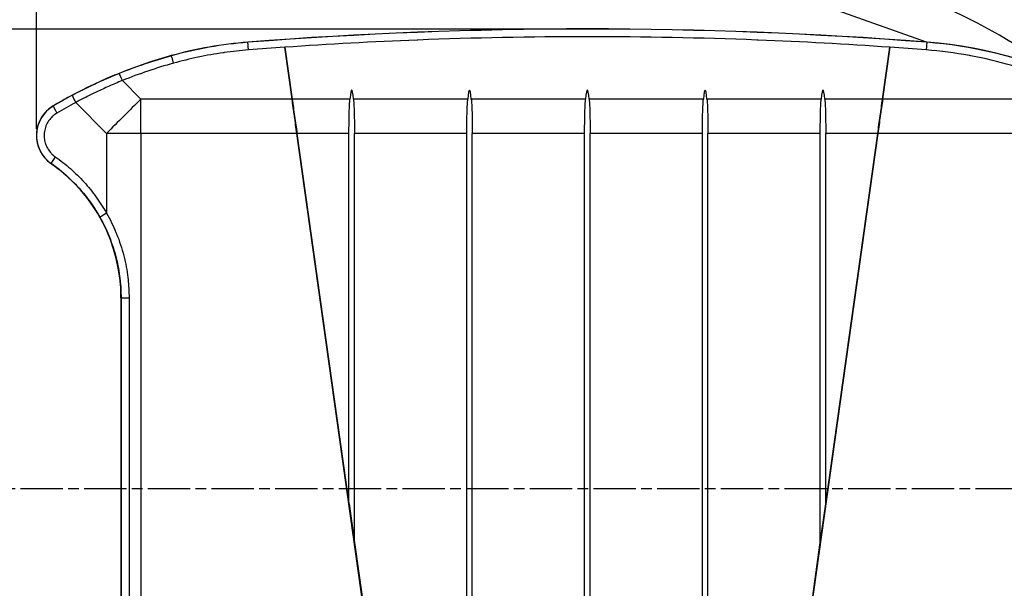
# Model space of a CAD drawing. Header units: millimetres. Extents: x 0 to 420, y 0 to 297.
# Tile 6 of 17: x 48 to 138, y 136 to 188. Entities that reach past the tile are written whole.
import ezdxf

# ---------------------------------------------------------------- set-up
doc = ezdxf.new("R2010")
doc.units = ezdxf.units.MM
doc.linetypes.add('CHAIN', pattern=[0.3543, 0.2362, -0.0295, 0.0591, -0.0295])
doc.linetypes.add('LONG_DASH_DOTTED', pattern=[0.3001, 0.2362, -0.0295, 0.0049, -0.0295])
doc.layers.add('Linee di vista in sezione(ISO)', color=98, linetype='LONG_DASH_DOTTED', lineweight=25, true_color=0x004000)
doc.layers.add('Spigoli visibili(ISO)', color=176, linetype='Continuous', lineweight=25, true_color=0x000080)
doc.layers.add('Quote(ISO)', color=7, linetype='Continuous', lineweight=25)
doc.layers.add('Spigoli tangenti visibili(ISO)', color=7, linetype='Continuous', lineweight=25)
doc.styles.add('Federico-Quote', font='arial.ttf')
doc.dimstyles.new('X.XXX', dxfattribs={"dimtxt": 2.5, "dimasz": 2.5, "dimexe": 2, "dimexo": 0.5, "dimgap": 0.762, "dimtad": 1, "dimdec": 1, "dimrnd": 1e-08, "dimtxsty": 'Federico-Quote', "dimcen": 0.09, "dimdle": 10, "dimclrd": 7, "dimclre": 7, "dimclrt": 7, "dimazin": 2, "dimtfac": 1, "dimtmove": 0, "dimatfit": 3, "dimfxl": 1, "dimtolj": 1, "dimlwd": 25, "dimlwe": 25, "dimarcsym": 0})

# ---------------------------------------------------------------- blocks, each defined once
blk = doc.blocks.new('SezioneConv2d0')
at = {"layer": 'Linee di vista in sezione(ISO)', "linetype": 'CHAIN', "ltscale": 16.473156}
blk.add_line((41.847, 145.297), (156.576, 145.297), dxfattribs=at)
blk = doc.blocks.new('*D8')
at = {"layer": 'Defpoints', "color": 0, "linetype": 'Continuous', "transparency": 16777216}
for p in [(99.65, 187.409), (34.73, 107.292), (64.65, 107.292)]:
    blk.add_point(p, dxfattribs=at)
at = {"layer": 'Quote(ISO)', "color": 7, "linetype": 'Continuous', "lineweight": 25, "transparency": 16777216}
for p, q in [((99.15, 187.409), (32.73, 187.409)), ((34.73, 184.909), (34.73, 109.792)), ((64.15, 107.292), (32.73, 107.292))]:
    blk.add_line(p, q, dxfattribs=at)
at = {"layer": 'Quote(ISO)', "color": 7, "linetype": 'Continuous', "transparency": 16777216}
for points in [[(34.314, 184.909), (35.147, 184.909), (34.73, 187.409)], [(34.314, 109.792), (35.147, 109.792), (34.73, 107.292)]]:
    blk.add_solid(points, dxfattribs=at)
at = {"layer": 'Quote(ISO)', "color": 7, "linetype": 'Continuous', "lineweight": 25, "transparency": 16777216, "insert": (30.963, 144.103), "char_height": 2.5, "attachment_point": 1, "rotation": 90, "style": 'Federico-Quote'}
blk.add_mtext('\\A1;80,1', dxfattribs=at)
blk = doc.blocks.new('*D9')
at = {"layer": 'Defpoints', "color": 0, "linetype": 'Continuous', "transparency": 16777216}
for p in [(150.146, 211.769), (49.155, 177.78), (150.146, 177.775)]:
    blk.add_point(p, dxfattribs=at)
at = {"layer": 'Quote(ISO)', "color": 7, "linetype": 'Continuous', "lineweight": 25, "transparency": 16777216}
for p, q in [((49.155, 178.28), (49.155, 213.769)), ((150.146, 178.275), (150.146, 213.769)), ((51.655, 211.769), (147.646, 211.769))]:
    blk.add_line(p, q, dxfattribs=at)
at = {"layer": 'Quote(ISO)', "color": 7, "linetype": 'Continuous', "transparency": 16777216}
for points in [[(51.655, 212.186), (51.655, 211.353), (49.155, 211.769)], [(147.646, 212.186), (147.646, 211.353), (150.146, 211.769)]]:
    blk.add_solid(points, dxfattribs=at)
at = {"layer": 'Quote(ISO)', "color": 7, "linetype": 'Continuous', "lineweight": 25, "transparency": 16777216, "insert": (97.248, 215.084), "char_height": 2.5, "attachment_point": 1, "style": 'Federico-Quote'}
blk.add_mtext('\\A1;101', dxfattribs=at)

msp = doc.modelspace()

# ---------------------------------------------------------------- linework, layer by layer
at = {"layer": 'Spigoli tangenti visibili(ISO)'}
for p, q in [((68.536, 186.197), (68.535, 186.211)), ((130.764, 186.197), (130.765, 186.211)), ((61.518, 184.959), (61.514, 184.974)), ((57.03, 182.693), (58.727, 180.997)), ((52.748, 180.676), (55.577, 177.847)), ((72.581, 180.997), (58.727, 180.997)), ((58.727, 177.847), (58.727, 180.997)), ((77.887, 180.997), (72.591, 180.997)), ((88.687, 180.997), (78.213, 180.997)), ((99.487, 180.997), (89.013, 180.997)), ((110.287, 180.997), (99.813, 180.997)), ((121.087, 180.997), (110.613, 180.997)), ((126.71, 180.997), (121.413, 180.997)), ((140.574, 180.997), (126.719, 180.997)), ((50.694, 180.363), (50.695, 180.36)), ((58.727, 177.847), (55.577, 177.847)), ((55.577, 177.847), (55.577, 170.532)), ((73.023, 177.847), (58.727, 177.847)), ((58.727, 177.847), (58.727, 112.748)), ((73.023, 177.846), (73.028, 177.846)), ((73.028, 177.846), (73.033, 177.847)), ((77.8, 177.847), (73.033, 177.847)), ((88.6, 177.847), (78.3, 177.847)), ((99.4, 177.847), (89.1, 177.847)), ((110.2, 177.847), (99.9, 177.847)), ((121, 177.847), (110.7, 177.847)), ((126.267, 177.847), (121.5, 177.847)), ((126.267, 177.847), (126.272, 177.846)), ((126.272, 177.846), (126.276, 177.846)), ((140.574, 177.847), (126.276, 177.847)), ((50.491, 175.088), (50.493, 175.091)), ((56.907, 162.792), (56.9, 162.792)), ((56.907, 162.792), (57.641, 162.792)), ((56.907, 162.792), (56.907, 124.205)), ((57.641, 162.792), (57.641, 124.205))]:
    msp.add_line(p, q, dxfattribs=at)
for centre, major_axis, ratio, start_param, end_param in [((99.65, -210.812), (-398.995, 0), 0.99806, 4.634329, 4.790449), ((71.414, 149.474), (-36.903, 0), 0.99813, 4.790447, 4.983885), ((68.595, 185.449), (-0.058, 0.748), 0.004864, 4.774619, 6.274459), ((130.706, 185.449), (0.058, 0.748), 0.004864, 0.008727, 1.508567), ((127.656, 146.293), (38.987, -9.148), 0.999444, 1.41811, 1.72345), ((73.559, 141.783), (-44.903, 0), 0.998117, 4.983888, 5.096087), ((73.559, 141.832), (-44.152, 0), 0.998053, 4.983905, 5.096112), ((61.718, 184.237), (-0.201, 0.723), 0.016729, 4.772527, 6.274457), ((57.03, 182.647), (-0.28, 0.696), 0.023353, 4.770279, 6.274456), ((73.51, 141.502), (0.001, -45.082), 0.998117, 3.628828, 3.67331), ((73.463, 141.5), (0, -44.334), 0.998053, 3.628806, 3.673287), ((52.795, 180.676), (-0.352, 0.662), 0.05512, 0.00874, 1.541544), ((58.727, 177.847), (-35.709, -35.709), 0.044151, 4.668267, 4.756511), ((72.586, 180.996), (-0.0049, -0.00069), 0.062381, 0, 1.570796), ((72.586, 180.996), (-0.0049, -0.00069), 0.062381, 1.570796, 3.131733), ((126.714, 180.997), (-0.0049, 0.00069), 0.062381, 0.394141, 1.570796), ((126.714, 180.997), (-0.0049, 0.00069), 0.062381, 1.570796, 2.764644), ((51.076, 179.714), (-0.381, 0.646), 0.053767, 0.008738, 1.539091), ((50.922, 175.705), (-0.429, -0.615), 0.051183, 4.748094, 6.274447), ((55.624, 170.532), (-0.653, -0.369), 0.030706, 4.766724, 6.274455)]:
    msp.add_ellipse(centre, major_axis=major_axis, ratio=ratio, start_param=start_param, end_param=end_param, dxfattribs=at)
for points, knots in [([(127.377, 185.741), (123.359, 186.021), (119.34, 186.24), (115.316, 186.398), (115.275, 186.4), (115.233, 186.402), (115.191, 186.403), (110.026, 186.605), (104.854, 186.706), (99.683, 186.706), (99.672, 186.706), (99.661, 186.706), (99.65, 186.706), (94.468, 186.706), (89.286, 186.605), (84.109, 186.403), (84.089, 186.402), (84.069, 186.402), (84.049, 186.401), (80.004, 186.243), (75.963, 186.023), (71.924, 185.741)], [0.0536852, 0.0536852, 0.0536852, 0.0536852, 0.247988, 0.247988, 0.247988, 0.25, 0.25, 0.25, 0.4994813, 0.4994813, 0.4994813, 0.5, 0.5, 0.5, 0.75, 0.75, 0.75, 0.7509743, 0.7509743, 0.7509743, 0.9463192, 0.9463192, 0.9463192, 0.9463192]), ([(68.595, 185.496), (67.85, 185.437), (67.109, 185.356), (66.37, 185.253), (66.339, 185.248), (66.309, 185.244), (66.278, 185.24), (65.509, 185.129), (64.743, 184.994), (63.983, 184.835), (63.973, 184.833), (63.964, 184.831), (63.955, 184.829), (63.204, 184.671), (62.459, 184.489), (61.718, 184.284)], [0, 0, 0, 0, 0.320135, 0.320135, 0.320135, 0.333333, 0.333333, 0.333333, 0.666667, 0.666667, 0.666667, 0.670816, 0.670816, 0.670816, 1, 1, 1, 1]), ([(142.342, 182.765), (141.234, 183.212), (140.113, 183.605), (138.975, 183.947), (138.834, 183.99), (138.692, 184.032), (138.55, 184.073), (137.312, 184.43), (136.054, 184.727), (134.792, 184.96), (134.744, 184.969), (134.697, 184.978), (134.649, 184.986), (133.34, 185.223), (132.027, 185.392), (130.706, 185.496)], [0, 0, 0, 0, 0.296503, 0.296503, 0.296503, 0.333333, 0.333333, 0.333333, 0.654591, 0.654591, 0.654591, 0.666667, 0.666667, 0.666667, 1, 1, 1, 1]), ([(56.75, 183.342), (56.344, 183.179), (55.955, 183.015), (55.581, 182.852), (55.559, 182.843), (55.538, 182.833), (55.516, 182.824), (55.123, 182.651), (54.747, 182.48), (54.389, 182.312), (54.383, 182.309), (54.377, 182.306), (54.371, 182.304), (54.019, 182.138), (53.684, 181.974), (53.365, 181.814), (53.337, 181.8), (53.309, 181.786), (53.281, 181.772), (52.988, 181.624), (52.708, 181.479), (52.443, 181.338)], [0, 0, 0, 0, 0.236279, 0.236279, 0.236279, 0.25, 0.25, 0.25, 0.5, 0.5, 0.5, 0.503999, 0.503999, 0.503999, 0.75, 0.75, 0.75, 0.771718, 0.771718, 0.771718, 1, 1, 1, 1]), ([(57.03, 182.693), (56.603, 182.519), (56.195, 182.344), (55.804, 182.17), (55.413, 181.997), (55.039, 181.825), (54.683, 181.655), (54.327, 181.485), (53.988, 181.318), (53.665, 181.154), (53.343, 180.991), (53.037, 180.831), (52.748, 180.676)], [0, 0, 0, 0, 0.25, 0.25, 0.25, 0.5, 0.5, 0.5, 0.75, 0.75, 0.75, 1, 1, 1, 1]), ([(50.695, 180.36), (50.495, 180.242), (50.121, 179.961), (49.668, 179.428), (49.343, 178.807), (49.162, 178.13), (49.135, 177.431), (49.263, 176.742), (49.54, 176.099), (49.951, 175.532), (50.302, 175.224), (50.493, 175.091)], [0, 0, 0, 0, 0.1111111, 0.2222222, 0.3333333, 0.4444444, 0.5555556, 0.6666667, 0.7777778, 0.8888889, 0.9999897, 0.9999897, 0.9999897, 0.9999897]), ([(51.03, 179.714), (50.9, 179.638), (50.781, 179.551), (50.67, 179.454), (50.649, 179.436), (50.628, 179.417), (50.608, 179.398), (50.492, 179.289), (50.387, 179.168), (50.295, 179.038), (50.285, 179.024), (50.275, 179.009), (50.265, 178.995), (50.17, 178.854), (50.09, 178.704), (50.027, 178.547), (50.024, 178.54), (50.022, 178.533), (50.019, 178.526), (49.955, 178.362), (49.909, 178.19), (49.883, 178.015), (49.856, 177.84), (49.85, 177.663), (49.862, 177.486), (49.863, 177.473), (49.864, 177.46), (49.866, 177.447), (49.88, 177.284), (49.912, 177.123), (49.959, 176.966), (49.966, 176.944), (49.973, 176.921), (49.981, 176.899), (50.03, 176.754), (50.092, 176.614), (50.168, 176.481), (50.185, 176.451), (50.203, 176.422), (50.221, 176.393), (50.297, 176.272), (50.384, 176.158), (50.479, 176.053), (50.509, 176.02), (50.54, 175.988), (50.572, 175.957), (50.665, 175.866), (50.766, 175.782), (50.876, 175.705)], [0, 0, 0, 0, 0.093397, 0.093397, 0.093397, 0.111111, 0.111111, 0.111111, 0.211151, 0.211151, 0.211151, 0.222222, 0.222222, 0.222222, 0.32872, 0.32872, 0.32872, 0.333333, 0.333333, 0.333333, 0.444444, 0.444444, 0.444444, 0.555556, 0.555556, 0.555556, 0.563874, 0.563874, 0.563874, 0.666667, 0.666667, 0.666667, 0.681482, 0.681482, 0.681482, 0.777778, 0.777778, 0.777778, 0.799051, 0.799051, 0.799051, 0.888889, 0.888889, 0.888889, 0.916946, 0.916946, 0.916946, 1, 1, 1, 1]), ([(50.876, 175.705), (51.358, 175.369), (52.28, 174.646), (53.541, 173.405), (54.656, 172.03), (55.288, 171.044), (55.577, 170.532)], [0, 0, 0, 0, 0.25, 0.5, 0.75, 1, 1, 1, 1]), ([(50.493, 175.091), (50.941, 174.778), (51.372, 174.441), (51.784, 174.08), (51.793, 174.072), (51.802, 174.064), (51.811, 174.056), (52.231, 173.687), (52.631, 173.294), (53.008, 172.879), (53.027, 172.859), (53.045, 172.838), (53.063, 172.818), (53.42, 172.422), (53.755, 172.006), (54.066, 171.575), (54.106, 171.521), (54.144, 171.466), (54.183, 171.412), (54.466, 171.008), (54.729, 170.592), (54.97, 170.164)], [0, 0, 0, 0, 0.244645, 0.244645, 0.244645, 0.25, 0.25, 0.25, 0.5, 0.5, 0.5, 0.512236, 0.512236, 0.512236, 0.75, 0.75, 0.75, 0.779841, 0.779841, 0.779841, 1, 1, 1, 1]), ([(54.97, 170.164), (55.275, 169.624), (55.546, 169.066), (55.783, 168.489), (55.801, 168.445), (55.819, 168.401), (55.836, 168.356), (56.085, 167.735), (56.293, 167.091), (56.454, 166.45), (56.616, 165.804), (56.731, 165.161), (56.804, 164.546), (56.808, 164.507), (56.813, 164.468), (56.817, 164.429), (56.88, 163.859), (56.907, 163.314), (56.907, 162.792)], [0, 0, 0, 0, 0.2322646, 0.2322646, 0.2322646, 0.25, 0.25, 0.25, 0.4991238, 0.4991238, 0.4991238, 0.75, 0.75, 0.75, 0.7659608, 0.7659608, 0.7659608, 1, 1, 1, 1]), ([(55.577, 170.532), (55.903, 169.962), (56.191, 169.379), (56.443, 168.774), (56.462, 168.728), (56.481, 168.682), (56.499, 168.636), (56.763, 167.984), (56.986, 167.307), (57.158, 166.633), (57.331, 165.954), (57.454, 165.278), (57.531, 164.633), (57.536, 164.592), (57.541, 164.552), (57.545, 164.511), (57.612, 163.914), (57.641, 163.343), (57.641, 162.792)], [0, 0, 0, 0, 0.232378, 0.232378, 0.232378, 0.25, 0.25, 0.25, 0.499128, 0.499128, 0.499128, 0.75, 0.75, 0.75, 0.765858, 0.765858, 0.765858, 1, 1, 1, 1])]:
    msp.add_open_spline(points, degree=3, knots=knots, dxfattribs=at)
for points in [[(71.914, 185.741), (70.807, 185.664), (69.701, 185.582), (68.595, 185.496)], [(130.706, 185.496), (129.599, 185.582), (128.493, 185.664), (127.386, 185.741)], [(73.028, 177.846), (72.881, 178.897), (72.733, 179.948), (72.586, 180.996)], [(126.272, 177.846), (126.419, 178.897), (126.567, 179.948), (126.714, 180.996)]]:
    msp.add_open_spline(points, degree=3, dxfattribs=at)
at = {"layer": 'Spigoli visibili(ISO)'}
for p, q in [((130.746, 186.213), (62.782, 210.367)), ((72.581, 180.997), (71.914, 185.741)), ((71.924, 185.741), (72.591, 180.997)), ((126.71, 180.997), (127.377, 185.741)), ((127.386, 185.741), (126.719, 180.997)), ((52.04, 181.127), (52.041, 181.126)), ((52.165, 181.194), (52.165, 181.207)), ((82.05, 113.616), (73.023, 177.846)), ((73.033, 177.847), (77.8, 143.928)), ((77.8, 143.928), (77.8, 177.847)), ((78.3, 140.37), (78.3, 177.847)), ((88.6, 118.773), (88.6, 177.847)), ((89.1, 118.773), (89.1, 177.847)), ((99.4, 118.773), (99.4, 177.847)), ((99.9, 118.773), (99.9, 177.847)), ((110.2, 118.773), (110.2, 177.847)), ((110.7, 118.773), (110.7, 177.847)), ((126.276, 177.846), (117.974, 118.773)), ((121, 140.372), (121, 177.847)), ((121.5, 143.93), (121.5, 177.847)), ((121.5, 143.93), (126.267, 177.847)), ((56.9, 162.792), (56.9, 124.205)), ((77.803, 143.888), (78.298, 140.366)), ((121.002, 140.359), (121.499, 143.894)), ((78.3, 140.37), (82.05, 113.687)), ((117.965, 118.773), (121, 140.372))]:
    msp.add_line(p, q, dxfattribs=at)
for centre, radius, start, end in [((112.344, 143.6), 50, 52.89815, 66.87702), ((99.65, -212.577), 400, 85.5386, 94.4614), ((71.413, 149.323), 37, 94.4614, 105.51937), ((127.646, 146.229), 40.104, 61.13279, 85.5386), ((73.554, 141.615), 45, 105.51937, 118.37888), ((73.554, 141.615), 44.989, 118.38669, 120.53963), ((73.554, 141.615), 44.99, 118.56744, 120.5382), ((73.554, 141.615), 44.99, 118.38609, 118.56744), ((52.289, 177.661), 3.139, 120.5382, 180.00441), ((52.288, 177.66), 3.138, 120.53963, 235.06019), ((41.9, 162.792), 15, 0, 55.06019)]:
    msp.add_arc(centre, radius, start, end, dxfattribs=at)
for centre, major_axis, ratio, start_param, end_param in [((71.919, 185.741), (-0.005, -0.00003), 0.033339, 6.28039, 8.061892), ((71.919, 185.741), (-0.005, -0.00003), 0.033339, 1.778707, 3.136245), ((71.919, 185.741), (-0.0112, -0.0858), 0.057217, 1.579823, 1.582176), ((127.384, 185.706), (-0.0065, 0.0937), 0.052701, 1.17839, 1.179736), ((127.381, 185.741), (-0.00498, 0.00018), 0.035825, 0.390394, 1.326231), ((127.381, 185.741), (-0.00498, 0.00018), 0.035825, 1.326231, 2.760892), ((78.05, 177.29), (0, -4.533), 0.0625, 2.528179, 3.755007), ((88.85, 177.29), (0, -4.533), 0.0625, 2.528179, 3.755007), ((99.65, 177.29), (0, -4.533), 0.0625, 2.528179, 3.755007), ((110.45, 177.29), (0, -4.533), 0.0625, 2.528179, 3.755007), ((121.25, 177.29), (0, -4.533), 0.0625, 2.528179, 3.755007), ((72.586, 180.996), (-0.0049, -0.00069), 0.062381, 6.275853, 6.283185)]:
    msp.add_ellipse(centre, major_axis=major_axis, ratio=ratio, start_param=start_param, end_param=end_param, dxfattribs=at)
for points, knots in [([(71.914, 185.741), (71.915, 185.751), (71.916, 185.76), (71.919, 185.778), (71.921, 185.785), (71.923, 185.79), (71.923, 185.792), (71.924, 185.793), (71.924, 185.794), (71.925, 185.794), (71.925, 185.794), (71.925, 185.794), (71.925, 185.794), (71.925, 185.795), (71.926, 185.795), (71.926, 185.795), (71.926, 185.795), (71.926, 185.795), (71.926, 185.795), (71.926, 185.795), (71.926, 185.795), (71.926, 185.795), (71.926, 185.795), (71.926, 185.795), (71.926, 185.795), (71.926, 185.795), (71.926, 185.795), (71.926, 185.795), (71.926, 185.795), (71.926, 185.794), (71.926, 185.794), (71.927, 185.794), (71.927, 185.794), (71.927, 185.793), (71.927, 185.793), (71.928, 185.79), (71.928, 185.786), (71.928, 185.781), (71.927, 185.777), (71.927, 185.764), (71.925, 185.754), (71.924, 185.744), (71.924, 185.743), (71.924, 185.742), (71.924, 185.742), (71.924, 185.741)], [-0.008501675, -0.008501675, -0.008501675, -0.008501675, -0.007202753, -0.007202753, -0.005933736, -0.005933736, -0.005529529, -0.005529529, -0.005398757, -0.005398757, -0.00534317, -0.00534317, -0.005313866, -0.005313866, -0.005290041, -0.005290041, -0.005286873, -0.005286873, -0.005285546, -0.005285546, -0.005284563, -0.005284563, -0.005283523, -0.005283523, -0.005278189, -0.005278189, -0.005256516, -0.005256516, -0.005237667, -0.005237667, -0.005198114, -0.005198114, -0.005146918, -0.005146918, -0.005052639, -0.005052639, -0.004334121, -0.004334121, -0.003206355, -0.003206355, -0.000369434, -0.000369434, -0.000033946, -0.000033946, -0.000000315, -0.000000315, -0.000000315, -0.000000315]), ([(127.377, 185.741), (127.376, 185.749), (127.376, 185.756), (127.376, 185.767), (127.376, 185.772), (127.377, 185.777), (127.377, 185.778), (127.377, 185.779), (127.378, 185.78), (127.378, 185.78), (127.378, 185.78), (127.378, 185.78), (127.378, 185.78), (127.378, 185.78), (127.378, 185.78), (127.378, 185.78), (127.378, 185.78), (127.378, 185.78), (127.378, 185.78), (127.378, 185.78), (127.378, 185.78), (127.378, 185.78), (127.378, 185.78), (127.379, 185.78), (127.379, 185.78), (127.379, 185.78), (127.379, 185.78), (127.379, 185.78), (127.379, 185.78), (127.379, 185.78), (127.379, 185.78), (127.38, 185.779), (127.38, 185.778), (127.381, 185.776), (127.381, 185.775), (127.382, 185.772), (127.382, 185.77), (127.384, 185.76), (127.385, 185.751), (127.386, 185.741)], [-0.0122228, -0.0122228, -0.0122228, -0.0122228, -0.0077636, -0.0077636, -0.00581721, -0.00581721, -0.00538105, -0.00538105, -0.00523447, -0.00523447, -0.00516914, -0.00516914, -0.00513223, -0.00513223, -0.0051072, -0.0051072, -0.00508288, -0.00508288, -0.00507875, -0.00507875, -0.00507666, -0.00507666, -0.0050747, -0.0050747, -0.00504548, -0.00504548, -0.00500756, -0.00500756, -0.00495754, -0.00495754, -0.00488377, -0.00488377, -0.00451693, -0.00451693, -0.00404412, -0.00404412, -0.00312294, -0.00312294, -0.00001084, -0.00001084, -0.00001084, -0.00001084]), ([(73.023, 177.847), (72.949, 178.372), (72.876, 178.897), (72.728, 179.947), (72.654, 180.471), (72.581, 180.996)], [0.0000583, 0.0000583, 0.0000583, 0.0000583, 0.1591584, 0.1591584, 0.3182771, 0.3182771, 0.3182771, 0.3182771]), ([(72.591, 180.997), (72.664, 180.472), (72.738, 179.948), (72.886, 178.898), (72.959, 178.372), (73.033, 177.847)], [0.000043, 0.000043, 0.000043, 0.000043, 0.1591557, 0.1591557, 0.3183147, 0.3183147, 0.3183147, 0.3183147]), ([(77.8, 177.847), (77.8, 178.284), (77.803, 178.765), (77.82, 179.726), (77.834, 180.207), (77.868, 180.754), (77.876, 180.875), (77.887, 180.997)], [-1.1057511, -1.1057511, -1.1057511, -1.1057511, -0.9745225, -0.9745225, -0.8432938, -0.8432938, -0.8098649, -0.8098649, -0.8098649, -0.8098649]), ([(78.213, 180.997), (78.224, 180.875), (78.233, 180.754), (78.267, 180.207), (78.28, 179.726), (78.297, 178.765), (78.3, 178.284), (78.3, 177.847)], [-0.66447, -0.66447, -0.66447, -0.66447, -0.631041, -0.631041, -0.4998124, -0.4998124, -0.3685837, -0.3685837, -0.3685837, -0.3685837]), ([(88.6, 177.847), (88.6, 178.284), (88.603, 178.765), (88.62, 179.726), (88.634, 180.207), (88.668, 180.754), (88.676, 180.875), (88.687, 180.997)], [-1.1057511, -1.1057511, -1.1057511, -1.1057511, -0.9745225, -0.9745225, -0.8432938, -0.8432938, -0.8098649, -0.8098649, -0.8098649, -0.8098649]), ([(89.013, 180.997), (89.024, 180.875), (89.033, 180.754), (89.067, 180.207), (89.08, 179.726), (89.097, 178.765), (89.1, 178.284), (89.1, 177.847)], [-0.66447, -0.66447, -0.66447, -0.66447, -0.631041, -0.631041, -0.4998124, -0.4998124, -0.3685837, -0.3685837, -0.3685837, -0.3685837]), ([(99.4, 177.847), (99.4, 178.433), (99.405, 179.077), (99.431, 180.037), (99.443, 180.356), (99.469, 180.777), (99.478, 180.888), (99.487, 180.997)], [0.742522, 0.742522, 0.742522, 0.742522, 0.9185858, 0.9185858, 1.0066176, 1.0066176, 1.0382399, 1.0382399, 1.0382399, 1.0382399]), ([(99.813, 180.997), (99.823, 180.888), (99.831, 180.777), (99.858, 180.356), (99.87, 180.037), (99.896, 179.077), (99.9, 178.433), (99.9, 177.847)], [1.1893261, 1.1893261, 1.1893261, 1.1893261, 1.2209483, 1.2209483, 1.3089802, 1.3089802, 1.485044, 1.485044, 1.485044, 1.485044]), ([(110.2, 177.847), (110.2, 178.284), (110.203, 178.765), (110.22, 179.726), (110.234, 180.207), (110.268, 180.754), (110.276, 180.875), (110.287, 180.997)], [-1.1057511, -1.1057511, -1.1057511, -1.1057511, -0.9745225, -0.9745225, -0.8432938, -0.8432938, -0.8098649, -0.8098649, -0.8098649, -0.8098649]), ([(110.613, 180.997), (110.624, 180.875), (110.633, 180.754), (110.667, 180.207), (110.68, 179.726), (110.697, 178.765), (110.7, 178.284), (110.7, 177.847)], [-0.66447, -0.66447, -0.66447, -0.66447, -0.631041, -0.631041, -0.4998124, -0.4998124, -0.3685837, -0.3685837, -0.3685837, -0.3685837]), ([(121, 177.847), (121, 178.284), (121.003, 178.765), (121.02, 179.726), (121.034, 180.207), (121.068, 180.754), (121.076, 180.875), (121.087, 180.997)], [-1.1057511, -1.1057511, -1.1057511, -1.1057511, -0.9745225, -0.9745225, -0.8432938, -0.8432938, -0.8098649, -0.8098649, -0.8098649, -0.8098649]), ([(121.413, 180.997), (121.424, 180.875), (121.433, 180.754), (121.467, 180.207), (121.48, 179.726), (121.497, 178.765), (121.5, 178.284), (121.5, 177.847)], [-0.66447, -0.66447, -0.66447, -0.66447, -0.631041, -0.631041, -0.4998124, -0.4998124, -0.3685837, -0.3685837, -0.3685837, -0.3685837]), ([(126.267, 177.847), (126.341, 178.372), (126.415, 178.898), (126.562, 179.948), (126.636, 180.472), (126.71, 180.997)], [0, 0, 0, 0, 0.1591587, 0.1591587, 0.3182675, 0.3182675, 0.3182675, 0.3182675]), ([(126.719, 180.996), (126.645, 180.471), (126.571, 179.947), (126.424, 178.897), (126.35, 178.372), (126.276, 177.847)], [0, 0, 0, 0, 0.1591555, 0.1591555, 0.3182335, 0.3182335, 0.3182335, 0.3182335]), ([(77.8, 143.928), (77.801, 143.924), (77.801, 143.921), (77.801, 143.917), (77.801, 143.916), (77.802, 143.914), (77.802, 143.913), (77.802, 143.909), (77.802, 143.906), (77.802, 143.899), (77.803, 143.893), (77.803, 143.888)], [0.00267759, 0.00267759, 0.00267759, 0.00267759, 0.003632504, 0.003632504, 0.00390847, 0.00390847, 0.004170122, 0.004170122, 0.004959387, 0.004959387, 0.006453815, 0.006453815, 0.006453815, 0.006453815]), ([(121.499, 143.894), (121.499, 143.901), (121.499, 143.909), (121.5, 143.918), (121.5, 143.921), (121.5, 143.925), (121.5, 143.926), (121.5, 143.928), (121.5, 143.929), (121.5, 143.93), (121.5, 143.93), (121.5, 143.93)], [0.000883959, 0.000883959, 0.000883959, 0.000883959, 0.002898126, 0.002898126, 0.003689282, 0.003689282, 0.00394802, 0.00394802, 0.004214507, 0.004214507, 0.004229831, 0.004229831, 0.004229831, 0.004229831]), ([(78.298, 140.366), (78.298, 140.367), (78.298, 140.368), (78.298, 140.37), (78.298, 140.372), (78.298, 140.373), (78.298, 140.374), (78.299, 140.374), (78.299, 140.374), (78.299, 140.374), (78.299, 140.374), (78.299, 140.375), (78.299, 140.375), (78.299, 140.375), (78.299, 140.375), (78.299, 140.375), (78.299, 140.375), (78.299, 140.375), (78.299, 140.374), (78.3, 140.374), (78.3, 140.373), (78.3, 140.371), (78.3, 140.371), (78.3, 140.37)], [0.009000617, 0.009000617, 0.009000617, 0.009000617, 0.009255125, 0.009255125, 0.009717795, 0.009717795, 0.009809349, 0.009809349, 0.009855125, 0.009855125, 0.009900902, 0.009900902, 0.009920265, 0.009920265, 0.009939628, 0.009939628, 0.009964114, 0.009964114, 0.009988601, 0.009988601, 0.010239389, 0.010239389, 0.010481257, 0.010481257, 0.010481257, 0.010481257]), ([(121, 140.372), (121, 140.372), (121, 140.372), (121, 140.372), (121, 140.372), (121, 140.372), (121, 140.372), (121.001, 140.372), (121.001, 140.372), (121.001, 140.372), (121.001, 140.372), (121.001, 140.372), (121.001, 140.372), (121.001, 140.372), (121.001, 140.372), (121.001, 140.371), (121.001, 140.371), (121.001, 140.369), (121.002, 140.368), (121.002, 140.364), (121.002, 140.363), (121.002, 140.36), (121.002, 140.36), (121.002, 140.359)], [-0.002135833, -0.002135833, -0.002135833, -0.002135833, -0.002132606, -0.002132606, -0.002109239, -0.002109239, -0.002085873, -0.002085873, -0.002066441, -0.002066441, -0.002047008, -0.002047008, -0.001999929, -0.001999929, -0.00195285, -0.00195285, -0.001858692, -0.001858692, -0.001394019, -0.001394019, -0.000929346, -0.000929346, -0.000766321, -0.000766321, -0.000766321, -0.000766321])]:
    msp.add_open_spline(points, degree=3, knots=knots, dxfattribs=at)
for points in [[(71.914, 185.741), (71.914, 185.741), (71.914, 185.741), (71.914, 185.741)], [(127.386, 185.741), (127.386, 185.741), (127.386, 185.741), (127.386, 185.741)], [(72.581, 180.996), (72.581, 180.996), (72.581, 180.996), (72.581, 180.997)], [(72.591, 180.997), (72.591, 180.997), (72.591, 180.997), (72.591, 180.997)], [(126.71, 180.997), (126.71, 180.997), (126.71, 180.997), (126.71, 180.997)], [(126.719, 180.997), (126.719, 180.996), (126.719, 180.996), (126.719, 180.996)], [(73.023, 177.846), (73.023, 177.846), (73.023, 177.846), (73.023, 177.847)], [(73.033, 177.847), (73.033, 177.847), (73.033, 177.847), (73.033, 177.847)], [(126.267, 177.847), (126.267, 177.847), (126.267, 177.847), (126.267, 177.847)], [(126.276, 177.847), (126.276, 177.846), (126.276, 177.846), (126.276, 177.846)]]:
    msp.add_open_spline(points, degree=3, dxfattribs=at)

# ---------------------------------------------------------------- block references
at = {"layer": 'Linee di vista in sezione(ISO)'}
msp.add_blockref('SezioneConv2d0', (0, 0), dxfattribs=at)

# ---------------------------------------------------------------- dimensions: what is measured, and where the dimension line sits
at = {"layer": 'Quote(ISO)', "color": 7, "linetype": 'Continuous', "lineweight": 25}
for base, p1, p2, angle, picture, middle in [((150.146, 211.769), (49.155, 177.78), (150.146, 177.775), 180, '*D9', (99.651, 211.769)), ((34.73, 107.292), (99.65, 187.409), (64.65, 107.292), 90, '*D8', (34.73, 147.11))]:
    dim = msp.add_linear_dim(base=base, p1=p1, p2=p2, angle=angle, dimstyle='X.XXX', override={"dimdec": 1, "dimtp": 0, "dimtm": 0, "dimtdec": 2, "dimtofl": 0, "dimatfit": 1}, dxfattribs=at)
    dim.commit()
    dim.dimension.update_dxf_attribs({"geometry": picture, "text_midpoint": middle, "dimtype": 160})

doc.saveas('drawing.dxf')
